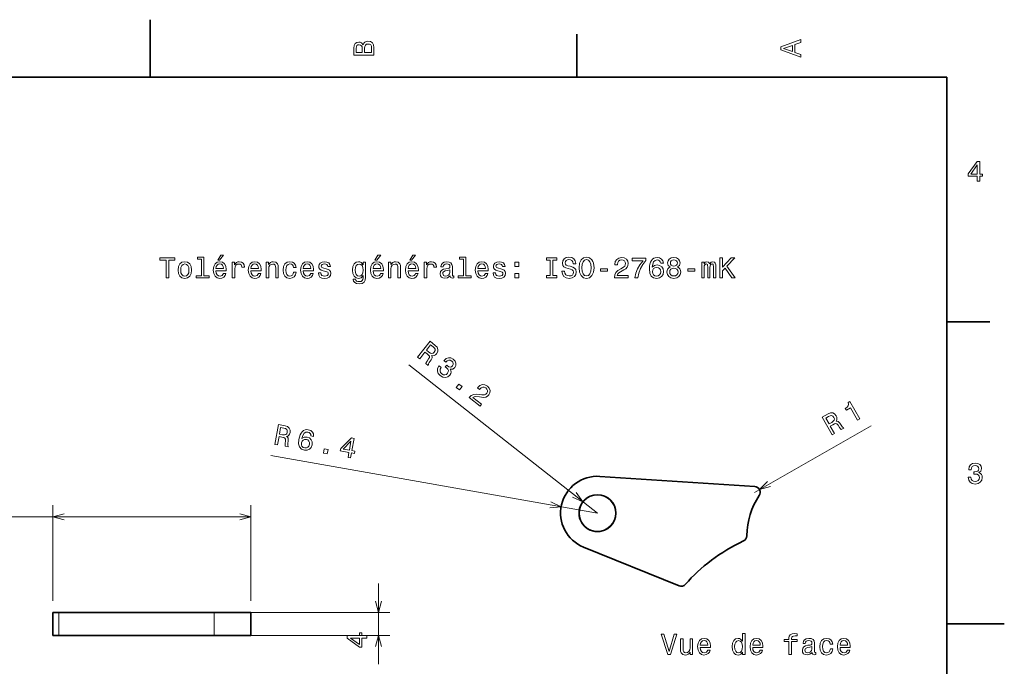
# Model space of a CAD drawing. Extents: x 0 to 297, y 0 to 210.
# Tile 8 of 8: x 126 to 297, y 98 to 210. Entities that reach past the tile are written whole.
import ezdxf

# ---------------------------------------------------------------- set-up
doc = ezdxf.new("R2010")
doc.units = 0

msp = doc.modelspace()

# ---------------------------------------------------------------- linework, layer by layer
at = {"color": 7, "lineweight": 35, "ltscale": 0.25}
for p, q in [((148.5, 200), (148.5, 210)), ((287, 105), (297, 105))]:
    msp.add_line(p, q, dxfattribs=at)
at = {"color": 7, "lineweight": 35, "ltscale": 0.1875}
for p, q in [((222.699997, 200), (222.699997, 207.5)), ((287, 157.5), (294.5, 157.5))]:
    msp.add_line(p, q, dxfattribs=at)
at = {"color": 7, "lineweight": 35}
for p, q in [((287, 200), (10, 200)), ((287, 10), (287, 200)), ((226.696411, 130.651611), (253.634521, 128.862)), ((159.633057, 107.013992), (132.635498, 107.013992)), ((159.633057, 103.013992), (132.635498, 103.013992))]:
    msp.add_line(p, q, dxfattribs=at)
at = {"color": 7, "lineweight": 13}
for p, q in [((226.272095, 124.265686), (193.464844, 150.04425)), ((253.568237, 127.864197), (273.873291, 139.449158)), ((226.272095, 124.265686), (169.480347, 134.288208)), ((107.823242, 123.625061), (166.033081, 123.625061)), ((161.633057, 107.013992), (190.20813, 107.013992)), ((161.633057, 103.013992), (190.20813, 103.013992))]:
    msp.add_line(p, q, dxfattribs=at)
at = {"color": 7, "lineweight": 13, "ltscale": 0.415277}
for p, q in [((131.635498, 109.013992), (131.635498, 125.625061)), ((166.033081, 109.013992), (166.033081, 125.625061))]:
    msp.add_line(p, q, dxfattribs=at)
at = {"color": 7, "lineweight": 35, "ltscale": 0.447144}
msp.add_line((240.455444, 111.628784), (223.873413, 118.332214), dxfattribs=at)
at = {"color": 7, "lineweight": 13, "ltscale": 0.35}
msp.add_line((188.20813, 98.013992), (188.20813, 112.013992), dxfattribs=at)
at = {"color": 7, "lineweight": 35, "ltscale": 0.025}
for p, q in [((131.635498, 107.013992), (132.635498, 107.013992)), ((131.635498, 103.013992), (132.635498, 103.013992))]:
    msp.add_line(p, q, dxfattribs=at)
at = {"color": 7, "lineweight": 35, "ltscale": 0.1}
for p, q in [((131.635498, 103.013992), (131.635498, 107.013992)), ((166.033081, 107.013992), (166.033081, 103.013992))]:
    msp.add_line(p, q, dxfattribs=at)
at = {"color": 7, "lineweight": 13, "ltscale": 0.1}
for p, q in [((132.635498, 103.013992), (132.635498, 107.013992)), ((159.633057, 103.013992), (159.633057, 107.013992))]:
    msp.add_line(p, q, dxfattribs=at)
at = {"color": 7, "lineweight": 35, "ltscale": 0.160001}
for p, q in [((159.633057, 107.013992), (166.033081, 107.013992)), ((159.633057, 103.013992), (166.033081, 103.013992))]:
    msp.add_line(p, q, dxfattribs=at)
at = {"color": 7, "lineweight": 35, "ltscale": 0.184344}
for p, q in [((154.533081, 103.013992), (161.90686, 103.013992)), ((157.359253, 103.013992), (164.733032, 103.013992))]:
    msp.add_line(p, q, dxfattribs=at)
at = {"color": 7, "lineweight": 13}
for points in [[(185.542007, 205.630417), (185.249496, 205.983429), (185.052811, 206.074219), (184.81073, 206.104477), (184.432495, 206.03891), (184.160156, 205.842224), (183.993729, 205.524506), (183.933212, 205.080704), (183.933212, 203.835022), (187.433212, 203.835022), (187.433212, 205.151306), (187.36261, 205.620331), (187.155838, 205.968307), (186.828018, 206.185165), (186.384216, 206.260818), (186.08667, 206.215424), (185.839554, 206.094391), (185.65799, 205.897705)], [(185.385666, 204.984879), (185.385666, 204.298996), (184.351807, 204.298996), (184.351807, 205.025223), (184.382065, 205.297562), (184.472839, 205.489197), (184.629181, 205.605194), (184.86116, 205.645538), (185.093155, 205.600143), (185.254532, 205.479111), (185.355408, 205.272339)], [(187.014618, 205.095825), (187.014618, 204.298996), (185.809296, 204.298996), (185.809296, 205.050446), (185.844589, 205.368164), (185.9505, 205.595108), (186.132065, 205.731277), (186.394302, 205.776657), (186.671692, 205.731277), (186.863327, 205.605194), (186.979324, 205.393372)], [(261.633209, 203.466858), (261.633209, 203.930847), (260.604401, 204.298996), (260.604401, 205.695969), (261.633209, 206.064133), (261.633209, 206.538193), (258.128174, 205.257217), (258.128174, 204.742798)], [(260.17572, 204.460388), (258.632477, 205), (260.17572, 205.539627)], [(292.277374, 181.916794), (292.731262, 181.916794), (292.731262, 182.784225), (293.23056, 182.784225), (293.23056, 183.187683), (292.731262, 183.187683), (292.731262, 185.341141), (292.272339, 185.341141), (290.739197, 183.228027), (290.739197, 182.784225), (292.277374, 182.784225)], [(291.162842, 183.187683), (292.277374, 184.756134), (292.277374, 183.187683)], [(151.286026, 165.143372), (151.75, 165.143372), (151.75, 168.219742), (152.809082, 168.219742), (152.809082, 168.643372), (150.221909, 168.643372), (150.221909, 168.219742), (151.286026, 168.219742)], [(153.378967, 166.494949), (153.459656, 165.879684), (153.69165, 165.425797), (154.059799, 165.143372), (154.554031, 165.047546), (155.043228, 165.143372), (155.411377, 165.420746), (155.643372, 165.874634), (155.729111, 166.494949), (155.643372, 167.110229), (155.411377, 167.569168), (155.043228, 167.846542), (154.554031, 167.947403), (154.059799, 167.846542), (153.69165, 167.564117), (153.459656, 167.110229)], [(157.42868, 168.391205), (157.42868, 165.516571), (156.515854, 165.516571), (156.515854, 165.143372), (158.780258, 165.143372), (158.780258, 165.516571), (157.872482, 165.516571), (157.872482, 168.764404), (156.732712, 168.764404), (156.732712, 168.391205)], [(159.970459, 166.368881), (161.745682, 166.368881), (161.750717, 166.575653), (161.670029, 167.155624), (161.44812, 167.58934), (161.095108, 167.851578), (160.626083, 167.947403), (160.167145, 167.846542), (159.814117, 167.564117), (159.587173, 167.105194), (159.506485, 166.5), (159.582138, 165.879684), (159.809082, 165.425797), (160.157059, 165.143372), (160.610947, 165.047546), (161.004318, 165.113113), (161.327087, 165.284576), (161.564117, 165.556915), (161.700287, 165.920029), (161.261536, 165.920029), (161.170746, 165.718292), (161.039627, 165.567001), (160.666428, 165.445969), (160.378967, 165.501434), (160.162109, 165.677948), (160.020889, 165.965424), (159.970459, 166.353745)], [(160.278091, 168.219742), (160.575653, 168.219742), (161.276657, 169.077087), (160.782425, 169.077087)], [(162.784576, 165.143372), (163.228394, 165.143372), (163.228394, 166.691635), (163.273773, 167.064835), (163.409943, 167.332138), (163.631851, 167.493515), (163.929398, 167.548996), (164.151291, 167.513687), (164.317719, 167.412827), (164.418594, 167.241348), (164.453888, 167.009369), (164.90274, 167.009369), (164.842224, 167.417862), (164.675797, 167.710373), (164.398422, 167.886887), (164.020172, 167.947403), (163.76297, 167.907059), (163.541061, 167.806198), (163.344376, 167.63472), (163.188034, 167.40274), (163.188034, 167.851578), (162.784576, 167.851578)], [(166.042511, 166.368881), (167.817719, 166.368881), (167.822769, 166.575653), (167.742081, 167.155624), (167.520172, 167.58934), (167.167145, 167.851578), (166.69812, 167.947403), (166.239197, 167.846542), (165.886169, 167.564117), (165.659225, 167.105194), (165.578537, 166.5), (165.654175, 165.879684), (165.881119, 165.425797), (166.229111, 165.143372), (166.682999, 165.047546), (167.07637, 165.113113), (167.399139, 165.284576), (167.636169, 165.556915), (167.772339, 165.920029), (167.333572, 165.920029), (167.242798, 165.718292), (167.111664, 165.567001), (166.73848, 165.445969), (166.451004, 165.501434), (166.234146, 165.677948), (166.092941, 165.965424), (166.042511, 166.353745)], [(168.690201, 165.143372), (169.134003, 165.143372), (169.134003, 166.706772), (169.179398, 167.064835), (169.325653, 167.327087), (169.552597, 167.48848), (169.855194, 167.548996), (170.09726, 167.498566), (170.248566, 167.362396), (170.324203, 167.135452), (170.349426, 166.832855), (170.349426, 165.143372), (170.793228, 165.143372), (170.793228, 166.92363), (170.773056, 167.281708), (170.682281, 167.579254), (170.384735, 167.851578), (169.920746, 167.947403), (169.663544, 167.912109), (169.446686, 167.816284), (169.260086, 167.654892), (169.113831, 167.438034), (169.113831, 167.851578), (168.690201, 167.851578)], [(173.451004, 166.953888), (173.889771, 166.953888), (173.798996, 167.357346), (173.582138, 167.675079), (173.244232, 167.871765), (172.805481, 167.947403), (172.32132, 167.846542), (171.953171, 167.564117), (171.721191, 167.105194), (171.640488, 166.489914), (171.716141, 165.879684), (171.943085, 165.425797), (172.301147, 165.143372), (172.790344, 165.047546), (173.22406, 165.123199), (173.561966, 165.335007), (173.793945, 165.667862), (173.894806, 166.111664), (173.471191, 166.111664), (173.395538, 165.829254), (173.254318, 165.617432), (173.052597, 165.486313), (172.805481, 165.445969), (172.497833, 165.51152), (172.27594, 165.713257), (172.139771, 166.041061), (172.094376, 166.505035), (172.139771, 166.958939), (172.280975, 167.286743), (172.507935, 167.48848), (172.805481, 167.559082), (173.067719, 167.513687), (173.264404, 167.39769), (173.395538, 167.206055)], [(175.150574, 166.368881), (176.925797, 166.368881), (176.930832, 166.575653), (176.850143, 167.155624), (176.628235, 167.58934), (176.275223, 167.851578), (175.806198, 167.947403), (175.34726, 167.846542), (174.994232, 167.564117), (174.767288, 167.105194), (174.6866, 166.5), (174.762253, 165.879684), (174.989197, 165.425797), (175.337173, 165.143372), (175.791061, 165.047546), (176.184433, 165.113113), (176.507202, 165.284576), (176.744232, 165.556915), (176.880402, 165.920029), (176.44165, 165.920029), (176.350861, 165.718292), (176.219742, 165.567001), (175.846542, 165.445969), (175.559082, 165.501434), (175.342224, 165.677948), (175.201004, 165.965424), (175.150574, 166.353745)], [(179.124634, 166.721909), (178.695969, 166.822769), (178.378235, 166.938766), (178.272339, 167.175797), (178.302597, 167.342224), (178.408508, 167.463257), (178.579971, 167.53891), (178.827087, 167.569168), (179.064117, 167.53891), (179.250717, 167.44812), (179.371765, 167.311966), (179.422195, 167.130402), (179.855911, 167.130402), (179.855911, 167.140488), (179.780258, 167.468292), (179.573486, 167.72551), (179.250717, 167.886887), (178.827087, 167.947403), (178.398407, 167.886887), (178.085739, 167.720459), (177.889053, 167.473343), (177.828522, 167.16066), (177.873917, 166.858063), (178.015137, 166.646255), (178.247116, 166.494949), (178.585022, 166.389053), (179.079254, 166.268005), (179.381836, 166.141937), (179.46254, 166.041061), (179.492798, 165.889771), (179.447403, 165.703171), (179.32637, 165.561966), (179.129684, 165.471176), (178.867432, 165.440918), (178.590057, 165.471176), (178.388336, 165.577087), (178.252167, 165.748566), (178.196686, 165.985596), (177.768005, 165.985596), (177.838623, 165.582138), (178.045395, 165.289627), (178.373199, 165.113113), (178.827087, 165.047546), (179.301147, 165.113113), (179.649139, 165.289627), (179.860947, 165.572052), (179.9366, 165.940201), (179.881119, 166.257919), (179.724777, 166.474777), (179.467575, 166.615997)], [(185.978394, 165.264404), (185.978394, 167.851578), (185.554749, 167.851578), (185.554749, 167.412827), (185.206772, 167.811234), (184.994949, 167.912109), (184.757919, 167.947403), (184.329254, 167.846542), (183.996399, 167.564117), (183.779541, 167.110229), (183.703888, 166.5), (183.779541, 165.88472), (183.996399, 165.430832), (184.329254, 165.143372), (184.757919, 165.047546), (185, 165.082855), (185.201721, 165.17363), (185.554749, 165.556915), (185.554749, 165.17363), (185.514404, 164.871033), (185.403458, 164.654175), (185.191635, 164.528091), (184.873917, 164.482712), (184.596542, 164.51297), (184.399857, 164.588623), (184.283859, 164.719742), (184.248566, 164.896255), (183.819885, 164.896255), (183.819885, 164.876083), (183.885437, 164.553314), (184.087173, 164.311234), (184.409943, 164.154892), (184.848694, 164.099426), (185.373199, 164.175079), (185.721176, 164.386887), (185.917862, 164.755051)], [(187.294662, 166.368881), (189.069885, 166.368881), (189.074921, 166.575653), (188.994232, 167.155624), (188.772339, 167.58934), (188.419312, 167.851578), (187.950287, 167.947403), (187.491348, 167.846542), (187.138321, 167.564117), (186.911377, 167.105194), (186.830688, 166.5), (186.906342, 165.879684), (187.133286, 165.425797), (187.481262, 165.143372), (187.93515, 165.047546), (188.328522, 165.113113), (188.651291, 165.284576), (188.888321, 165.556915), (189.02449, 165.920029), (188.585724, 165.920029), (188.494949, 165.718292), (188.363831, 165.567001), (187.990631, 165.445969), (187.703171, 165.501434), (187.486313, 165.677948), (187.345093, 165.965424), (187.294662, 166.353745)], [(187.602295, 168.219742), (187.899857, 168.219742), (188.600861, 169.077087), (188.106628, 169.077087)], [(189.942352, 165.143372), (190.386169, 165.143372), (190.386169, 166.706772), (190.431549, 167.064835), (190.577805, 167.327087), (190.804749, 167.48848), (191.107346, 167.548996), (191.349426, 167.498566), (191.500717, 167.362396), (191.57637, 167.135452), (191.601578, 166.832855), (191.601578, 165.143372), (192.04538, 165.143372), (192.04538, 166.92363), (192.025208, 167.281708), (191.934433, 167.579254), (191.636887, 167.851578), (191.172913, 167.947403), (190.91571, 167.912109), (190.698853, 167.816284), (190.512238, 167.654892), (190.365997, 167.438034), (190.365997, 167.851578), (189.942352, 167.851578)], [(193.366714, 166.368881), (195.141922, 166.368881), (195.146973, 166.575653), (195.066284, 167.155624), (194.844376, 167.58934), (194.491348, 167.851578), (194.022339, 167.947403), (193.5634, 167.846542), (193.210373, 167.564117), (192.983429, 167.105194), (192.90274, 166.5), (192.978378, 165.879684), (193.205322, 165.425797), (193.553314, 165.143372), (194.007202, 165.047546), (194.400574, 165.113113), (194.723343, 165.284576), (194.960373, 165.556915), (195.096542, 165.920029), (194.657776, 165.920029), (194.567001, 165.718292), (194.435883, 165.567001), (194.062683, 165.445969), (193.775208, 165.501434), (193.55835, 165.677948), (193.417145, 165.965424), (193.366714, 166.353745)], [(193.674347, 168.219742), (193.971893, 168.219742), (194.672913, 169.077087), (194.178665, 169.077087)], [(196.180832, 165.143372), (196.624634, 165.143372), (196.624634, 166.691635), (196.670029, 167.064835), (196.806183, 167.332138), (197.028091, 167.493515), (197.325638, 167.548996), (197.547546, 167.513687), (197.713974, 167.412827), (197.814835, 167.241348), (197.850143, 167.009369), (198.298981, 167.009369), (198.238464, 167.417862), (198.072037, 167.710373), (197.794662, 167.886887), (197.416412, 167.947403), (197.15921, 167.907059), (196.937317, 167.806198), (196.740631, 167.63472), (196.58429, 167.40274), (196.58429, 167.851578), (196.180832, 167.851578)], [(200.65921, 165.496399), (200.65921, 165.481262), (200.684433, 165.309799), (200.760071, 165.188766), (201.077805, 165.092941), (201.324921, 165.133286), (201.324921, 165.476227), (201.219009, 165.46109), (201.077805, 165.526657), (201.052582, 165.728394), (201.052582, 167.130402), (200.992065, 167.48848), (200.815552, 167.740631), (200.507919, 167.891937), (200.074203, 167.947403), (199.650574, 167.886887), (199.337891, 167.715424), (199.141205, 167.44812), (199.075638, 167.095108), (199.075638, 167.064835), (199.47406, 167.064835), (199.509369, 167.276657), (199.620316, 167.427948), (199.801865, 167.518738), (200.059067, 167.554031), (200.306183, 167.528824), (200.482697, 167.453171), (200.588608, 167.322052), (200.623917, 167.140488), (200.603745, 166.92868), (200.523041, 166.822769), (200.32132, 166.772339), (199.943085, 166.731995), (199.509369, 166.641205), (199.201721, 166.479828), (199.020172, 166.227661), (198.964691, 165.854462), (199.015121, 165.521606), (199.171463, 165.27449), (199.42363, 165.118149), (199.771606, 165.062683), (200.240631, 165.168594)], [(202.969009, 168.391205), (202.969009, 165.516571), (202.056183, 165.516571), (202.056183, 165.143372), (204.320602, 165.143372), (204.320602, 165.516571), (203.412811, 165.516571), (203.412811, 168.764404), (202.273041, 168.764404), (202.273041, 168.391205)], [(205.510803, 166.368881), (207.286011, 166.368881), (207.291061, 166.575653), (207.210358, 167.155624), (206.988464, 167.58934), (206.635437, 167.851578), (206.166412, 167.947403), (205.707489, 167.846542), (205.354462, 167.564117), (205.127518, 167.105194), (205.046814, 166.5), (205.122467, 165.879684), (205.349411, 165.425797), (205.697403, 165.143372), (206.151291, 165.047546), (206.544662, 165.113113), (206.867432, 165.284576), (207.104462, 165.556915), (207.240631, 165.920029), (206.801865, 165.920029), (206.71109, 165.718292), (206.579956, 165.567001), (206.206757, 165.445969), (205.919296, 165.501434), (205.702438, 165.677948), (205.561234, 165.965424), (205.510803, 166.353745)], [(209.484863, 166.721909), (209.056183, 166.822769), (208.738464, 166.938766), (208.632553, 167.175797), (208.662811, 167.342224), (208.768723, 167.463257), (208.940186, 167.53891), (209.187317, 167.569168), (209.424347, 167.53891), (209.610947, 167.44812), (209.731979, 167.311966), (209.78241, 167.130402), (210.216125, 167.130402), (210.216125, 167.140488), (210.140472, 167.468292), (209.933716, 167.72551), (209.610947, 167.886887), (209.187317, 167.947403), (208.758636, 167.886887), (208.445953, 167.720459), (208.249268, 167.473343), (208.188751, 167.16066), (208.234146, 166.858063), (208.375351, 166.646255), (208.60733, 166.494949), (208.945236, 166.389053), (209.439468, 166.268005), (209.742065, 166.141937), (209.822754, 166.041061), (209.853012, 165.889771), (209.807632, 165.703171), (209.686584, 165.561966), (209.489899, 165.471176), (209.227661, 165.440918), (208.950287, 165.471176), (208.74855, 165.577087), (208.612381, 165.748566), (208.556915, 165.985596), (208.128235, 165.985596), (208.198837, 165.582138), (208.405609, 165.289627), (208.733429, 165.113113), (209.187317, 165.047546), (209.661377, 165.113113), (210.009354, 165.289627), (210.221176, 165.572052), (210.296814, 165.940201), (210.241348, 166.257919), (210.085007, 166.474777), (209.827805, 166.615997)], [(211.890472, 167.100143), (212.586441, 167.100143), (212.586441, 167.851578), (211.890472, 167.851578)], [(218.078522, 165.567001), (217.432983, 165.567001), (217.432983, 165.143372), (219.188019, 165.143372), (219.188019, 165.567001), (218.542496, 165.567001), (218.542496, 168.219742), (219.188019, 168.219742), (219.188019, 168.643372), (217.432983, 168.643372), (217.432983, 168.219742), (218.078522, 168.219742)], [(220.549713, 166.298264), (220.090759, 166.298264), (220.191635, 165.763687), (220.443787, 165.370316), (220.832123, 165.133286), (221.356628, 165.047546), (221.876068, 165.128235), (222.264404, 165.350143), (222.51152, 165.69812), (222.602295, 166.157059), (222.526642, 166.570602), (222.314835, 166.837891), (221.971893, 167.014404), (221.51297, 167.145538), (221.119598, 167.241348), (220.862381, 167.35231), (220.716125, 167.513687), (220.670746, 167.765854), (220.716125, 167.992798), (220.84726, 168.164261), (221.048981, 168.280258), (221.326355, 168.320602), (221.60878, 168.270172), (221.830688, 168.134003), (221.976929, 167.907059), (222.047546, 167.599426), (222.50647, 167.599426), (222.50647, 167.609512), (222.425781, 168.083572), (222.188751, 168.4366), (221.815552, 168.658508), (221.311234, 168.734146), (220.85733, 168.658508), (220.504303, 168.446686), (220.277374, 168.118881), (220.196686, 167.695251), (220.262238, 167.317001), (220.453888, 167.059799), (220.75647, 166.888321), (221.170013, 166.757202), (221.578522, 166.641205), (221.886169, 166.530258), (222.072754, 166.368881), (222.138321, 166.106628), (222.077805, 165.83934), (221.921463, 165.637604), (221.684433, 165.51152), (221.376801, 165.471176), (221.033844, 165.526657), (220.771606, 165.688034), (220.605179, 165.950287)], [(223.086456, 166.893372), (223.177231, 166.106628), (223.439484, 165.526657), (223.847977, 165.168594), (224.382568, 165.047546), (224.912109, 165.168594), (225.325653, 165.526657), (225.582855, 166.106628), (225.678665, 166.893372), (225.582855, 167.675079), (225.471893, 167.992798), (225.325653, 168.255035), (224.912109, 168.613113), (224.659943, 168.703888), (224.382568, 168.739197), (223.842926, 168.613113), (223.434433, 168.260086), (223.177231, 167.680115)], [(223.570602, 166.893372), (223.626068, 167.503601), (223.792511, 167.952454), (224.049713, 168.224777), (224.382568, 168.320602), (224.710358, 168.224777), (224.967575, 167.947403), (225.134003, 167.498566), (225.194519, 166.893372), (225.134003, 166.283142), (224.967575, 165.83429), (224.710358, 165.561966), (224.382568, 165.471176), (224.049713, 165.561966), (223.792511, 165.83429), (223.626068, 166.278091)], [(229.22406, 165.143372), (231.629684, 165.143372), (231.629684, 165.577087), (229.728394, 165.577087), (229.83429, 165.814117), (230.015854, 166.010803), (230.575653, 166.368881), (230.873199, 166.520172), (231.206055, 166.73703), (231.443085, 166.989197), (231.579254, 167.286743), (231.629684, 167.624634), (231.543945, 168.048264), (231.306915, 168.381119), (230.943802, 168.592941), (230.474792, 168.668594), (229.990631, 168.582855), (229.622482, 168.345825), (229.385437, 167.967575), (229.304749, 167.468292), (229.304749, 167.39769), (229.763687, 167.39769), (229.763687, 167.438034), (229.809082, 167.780975), (229.945251, 168.033142), (230.162109, 168.194519), (230.44957, 168.25), (230.742065, 168.19957), (230.958923, 168.073486), (231.100143, 167.876801), (231.150574, 167.629684), (231.115265, 167.39769), (231.019455, 167.201004), (230.858063, 167.029541), (230.636169, 166.878235), (230.338623, 166.716858), (229.844391, 166.404175), (229.496399, 166.07132), (229.289627, 165.667862), (229.22406, 165.158508)], [(232.789627, 165.143372), (233.298996, 165.143372), (233.465424, 165.97551), (233.757935, 166.752167), (234.171478, 167.473343), (234.71109, 168.149139), (234.71109, 168.567719), (232.310516, 168.567719), (232.310516, 168.108795), (234.226959, 168.108795), (233.672195, 167.427948), (233.253601, 166.716858), (232.96109, 165.960373)], [(237.73703, 167.700287), (237.64122, 168.108795), (237.419312, 168.411377), (237.076385, 168.603027), (236.632568, 168.668594), (236.335022, 168.633286), (236.07782, 168.53746), (235.850861, 168.381119), (235.659225, 168.159225), (235.507935, 167.881851), (235.396973, 167.543945), (235.326385, 167.145538), (235.306213, 166.696686), (235.386902, 165.980545), (235.634003, 165.46109), (236.032425, 165.148422), (236.577087, 165.042511), (237.066284, 165.133286), (237.439484, 165.370316), (237.681564, 165.743515), (237.767303, 166.217575), (237.681564, 166.696686), (237.449585, 167.064835), (237.091507, 167.296829), (236.647705, 167.377518), (236.168594, 167.276657), (235.810516, 166.989197), (235.886169, 167.543945), (236.047546, 167.942368), (236.294678, 168.179398), (236.637604, 168.260086), (236.889771, 168.219742), (237.081421, 168.113831), (237.207489, 167.937317), (237.273071, 167.700287)], [(238.937332, 167.029541), (238.680115, 166.888321), (238.503601, 166.691635), (238.39267, 166.444519), (238.357361, 166.146973), (238.438049, 165.69812), (238.670044, 165.350143), (239.048279, 165.128235), (239.562683, 165.042511), (240.072052, 165.128235), (240.450287, 165.350143), (240.682281, 165.69812), (240.768021, 166.146973), (240.727676, 166.444519), (240.621765, 166.691635), (240.440216, 166.888321), (240.188049, 167.029541), (240.389771, 167.150574), (240.530991, 167.317001), (240.61673, 167.518738), (240.646973, 167.765854), (240.566284, 168.123917), (240.354477, 168.411377), (240.011536, 168.597977), (239.562683, 168.668594), (239.108795, 168.597977), (238.765869, 168.411377), (238.549011, 168.123917), (238.473358, 167.765854), (238.498566, 167.518738), (238.584305, 167.317001)], [(238.952454, 167.72551), (238.992798, 167.947403), (239.113831, 168.118881), (239.305481, 168.224777), (239.562683, 168.265137), (239.81485, 168.224777), (240.0065, 168.118881), (240.127533, 167.947403), (240.172913, 167.72551), (240.127533, 167.498566), (240.0065, 167.322052), (239.81485, 167.206055), (239.562683, 167.170746), (239.305481, 167.21109), (239.113831, 167.322052), (238.992798, 167.498566)], [(244.414276, 165.143372), (244.822784, 165.143372), (244.822784, 166.953888), (244.847992, 167.226227), (244.923645, 167.422913), (245.039642, 167.53891), (245.190948, 167.58429), (245.311981, 167.543945), (245.39267, 167.443085), (245.433014, 167.271606), (245.448151, 167.044662), (245.448151, 165.143372), (245.831421, 165.143372), (245.831421, 166.953888), (245.856644, 167.221176), (245.932281, 167.417862), (246.053329, 167.53891), (246.20462, 167.58429), (246.325653, 167.543945), (246.406357, 167.443085), (246.456787, 167.044662), (246.456787, 165.143372), (246.865295, 165.143372), (246.865295, 167.014404), (246.840073, 167.40274), (246.759384, 167.700287), (246.597992, 167.881851), (246.335754, 167.947403), (246.028107, 167.846542), (245.791077, 167.554031), (245.604492, 167.841492), (245.291809, 167.947403), (245.004333, 167.846542), (244.807648, 167.564117), (244.807648, 167.851578), (244.414276, 167.851578)], [(247.576385, 165.143372), (248.040375, 165.143372), (248.040375, 166.389053), (248.453918, 166.832855), (249.628983, 165.143372), (250.193817, 165.143372), (248.781708, 167.170746), (250.153473, 168.643372), (249.538208, 168.643372), (248.040375, 167.02449), (248.040375, 168.643372), (247.576385, 168.643372)], [(153.832855, 166.5), (153.878235, 166.953888), (154.019455, 167.281708), (154.246399, 167.483429), (154.554031, 167.554031), (154.856628, 167.483429), (155.083572, 167.286743), (155.224777, 166.953888), (155.275223, 166.5), (155.224777, 166.041061), (155.083572, 165.708206), (154.856628, 165.506485), (154.554031, 165.440918), (154.246399, 165.506485), (154.019455, 165.708206), (153.878235, 166.041061)], [(159.970459, 166.742081), (160.02594, 167.090057), (160.162109, 167.34726), (160.368881, 167.503601), (160.641205, 167.559082), (160.908508, 167.503601), (161.11528, 167.34726), (161.241348, 167.090057), (161.286743, 166.742081)], [(166.042511, 166.742081), (166.097977, 167.090057), (166.234146, 167.34726), (166.440918, 167.503601), (166.713257, 167.559082), (166.980545, 167.503601), (167.187317, 167.34726), (167.3134, 167.090057), (167.358795, 166.742081)], [(175.150574, 166.742081), (175.206055, 167.090057), (175.342224, 167.34726), (175.548996, 167.503601), (175.82132, 167.559082), (176.088623, 167.503601), (176.295395, 167.34726), (176.421478, 167.090057), (176.466858, 166.742081)], [(184.162827, 166.5), (184.208206, 166.948853), (184.344376, 167.281708), (184.556198, 167.478394), (184.838623, 167.548996), (185.136169, 167.478394), (185.358063, 167.281708), (185.494232, 166.948853), (185.544662, 166.5), (185.494232, 166.041061), (185.358063, 165.713257), (185.136169, 165.51152), (184.838623, 165.445969), (184.556198, 165.51152), (184.344376, 165.713257), (184.208206, 166.046112)], [(187.294662, 166.742081), (187.350143, 167.090057), (187.486313, 167.34726), (187.693085, 167.503601), (187.965424, 167.559082), (188.232712, 167.503601), (188.439484, 167.34726), (188.565552, 167.090057), (188.610947, 166.742081)], [(193.366714, 166.742081), (193.42218, 167.090057), (193.55835, 167.34726), (193.765121, 167.503601), (194.03746, 167.559082), (194.304749, 167.503601), (194.51152, 167.34726), (194.637604, 167.090057), (194.682983, 166.742081)], [(200.60878, 166.091492), (200.548264, 165.829254), (200.386887, 165.627518), (200.144806, 165.496399), (199.84726, 165.451004), (199.655609, 165.476227), (199.51944, 165.556915), (199.433716, 165.69812), (199.408493, 165.894806), (199.428665, 166.07132), (199.509369, 166.197403), (199.832123, 166.338623), (200.240631, 166.399139), (200.60878, 166.520172)], [(205.510803, 166.742081), (205.566269, 167.090057), (205.702438, 167.34726), (205.90921, 167.503601), (206.181549, 167.559082), (206.448837, 167.503601), (206.655609, 167.34726), (206.781693, 167.090057), (206.827087, 166.742081)], [(226.80835, 166.298264), (228.028809, 166.298264), (228.028809, 166.696686), (226.80835, 166.696686)], [(237.278107, 166.21254), (237.222626, 165.894806), (237.081421, 165.65274), (236.854462, 165.491348), (236.572052, 165.440918), (236.274506, 165.491348), (236.047546, 165.64769), (235.901306, 165.889771), (235.855911, 166.207489), (235.906342, 166.520172), (236.047546, 166.757202), (236.279541, 166.908508), (236.592224, 166.963974), (236.864563, 166.908508), (237.081421, 166.762253), (237.222626, 166.525223)], [(238.841507, 166.157059), (238.886902, 166.424347), (239.033142, 166.626083), (239.260101, 166.757202), (239.562683, 166.802597), (239.860229, 166.757202), (240.087189, 166.626083), (240.233429, 166.424347), (240.283875, 166.157059), (240.233429, 165.869598), (240.087189, 165.65274), (239.860229, 165.51152), (239.562683, 165.466141), (239.260101, 165.51152), (239.033142, 165.65274), (238.886902, 165.869598)], [(241.988495, 166.298264), (243.208954, 166.298264), (243.208954, 166.696686), (241.988495, 166.696686)], [(211.890472, 165.143372), (212.586441, 165.143372), (212.586441, 165.894806), (211.890472, 165.894806)], [(195.009888, 151.373779), (195.378662, 151.083984), (196.291626, 152.245911), (196.668335, 151.94989), (196.936646, 151.719849), (197.067505, 151.527222), (197.059814, 151.321594), (196.915649, 151.056458), (196.655029, 150.684021), (196.494995, 150.431335), (196.433472, 150.255188), (196.849854, 149.927979), (196.909058, 150.003357), (196.905151, 150.186035), (197.0354, 150.417175), (197.356689, 150.883118), (197.547852, 151.265198), (197.537598, 151.440002), (197.454102, 151.627502), (197.690552, 151.60199), (197.910645, 151.653564), (198.119141, 151.771973), (198.308105, 151.96344), (198.514282, 152.340149), (198.552002, 152.7146), (198.408691, 153.070984), (198.092285, 153.402954), (197.172363, 154.125854)], [(197.724365, 153.146912), (197.94751, 152.933044), (198.058838, 152.723694), (198.056885, 152.500793), (197.921143, 152.254639), (197.700806, 152.055786), (197.484741, 152.001099), (197.246216, 152.073059), (196.980835, 152.249573), (196.556519, 152.582947), (197.276245, 153.498962)], [(198.747681, 149.835022), (198.725952, 149.807251), (198.490234, 149.376709), (198.452271, 148.944763), (198.602417, 148.531799), (198.937988, 148.158997), (199.403442, 147.902344), (199.849854, 147.833801), (200.266235, 147.955566), (200.618042, 148.256409), (200.770142, 148.515259), (200.83252, 148.77417), (200.804932, 149.033081), (200.69873, 149.289734), (201.124756, 149.301331), (201.484009, 149.570679), (201.66748, 149.926758), (201.680908, 150.294678), (201.518555, 150.659485), (201.178345, 151.010193), (200.771606, 151.227173), (200.360962, 151.2677), (199.964355, 151.13031), (199.615112, 150.808289), (199.593262, 150.780518), (199.946167, 150.503174), (200.177368, 150.732056), (200.423828, 150.833435), (200.677612, 150.813599), (200.942749, 150.669434), (201.124023, 150.475708), (201.209229, 150.273987), (201.194458, 150.067505), (201.086792, 149.857056), (200.898438, 149.690796), (200.700439, 149.634705), (200.471558, 149.686279), (200.226929, 149.840088), (200.075317, 149.965576), (199.829224, 149.652283), (200.029785, 149.507568), (200.251465, 149.275574), (200.363159, 149.033936), (200.352661, 148.792053), (200.233398, 148.558655), (200.009033, 148.362915), (199.76001, 148.282776), (199.49353, 148.319031), (199.223511, 148.473389), (199.004883, 148.709351), (198.916016, 148.97168), (198.950562, 149.25238), (199.112549, 149.54834)], [(201.731812, 146.092041), (202.279053, 145.662048), (202.743286, 146.25293), (202.196045, 146.682922)], [(203.975464, 144.329041), (205.866943, 142.842773), (206.134888, 143.183777), (204.639893, 144.358459), (204.869629, 144.479431), (205.133911, 144.521912), (205.795288, 144.457581), (206.122803, 144.3927), (206.518555, 144.357605), (206.860718, 144.409424), (207.151611, 144.559265), (207.400024, 144.793762), (207.59436, 145.179871), (207.613647, 145.588013), (207.458984, 145.978943), (207.136841, 146.328186), (206.703247, 146.559875), (206.267334, 146.600952), (205.84729, 146.450012), (205.475342, 146.1073), (205.431641, 146.051758), (205.792603, 145.76825), (205.817505, 145.799927), (206.065063, 146.041565), (206.327881, 146.155701), (206.598145, 146.148621), (206.858398, 146.014648), (207.057251, 145.79425), (207.149902, 145.561096), (207.139404, 145.319214), (207.026367, 145.09375), (206.855347, 144.933167), (206.658447, 144.837708), (206.425659, 144.802612), (206.157593, 144.82074), (205.823975, 144.877686), (205.242188, 144.937134), (204.762939, 144.890442), (204.351074, 144.700928), (203.984741, 144.340942)], [(271.484741, 140.389038), (271.883423, 140.616455), (270.136475, 143.678406), (269.838623, 143.508423), (269.912231, 143.196228), (269.856934, 142.926697), (269.676025, 142.684082), (269.363037, 142.459106), (269.540527, 142.148071), (270.250122, 142.552979)], [(267.081299, 137.876587), (267.488647, 138.109009), (266.756348, 139.392456), (267.172485, 139.629883), (267.486694, 139.791687), (267.714355, 139.840332), (267.901978, 139.755737), (268.093262, 139.522339), (268.340088, 139.140564), (268.513794, 138.897095), (268.653809, 138.773804), (269.11377, 139.036194), (269.066284, 139.119446), (268.89563, 139.184631), (268.730591, 139.392395), (268.420044, 139.86554), (268.138062, 140.186584), (267.972412, 140.243042), (267.767212, 140.236267), (267.879883, 140.44574), (267.915161, 140.669067), (267.884033, 140.906738), (267.777832, 141.153931), (267.506592, 141.486877), (267.17395, 141.662903), (266.789795, 141.664368), (266.363037, 141.496399), (265.346802, 140.916565)], [(266.46167, 141.059082), (266.743896, 141.185242), (266.979736, 141.209473), (267.185425, 141.123657), (267.362305, 140.905212), (267.463501, 140.62616), (267.432617, 140.405396), (267.276123, 140.211548), (267.012695, 140.032227), (266.543945, 139.764832), (265.966675, 140.776672)], [(170.215332, 136.189392), (170.677246, 136.107849), (170.934082, 137.563049), (171.405884, 137.479797), (171.750977, 137.403564), (171.957153, 137.29541), (172.047485, 137.110535), (172.04541, 136.808716), (171.991333, 136.357361), (171.969482, 136.059082), (171.998413, 135.874756), (172.519775, 135.782715), (172.536499, 135.877075), (172.446777, 136.036316), (172.452637, 136.301575), (172.515991, 136.863953), (172.504395, 137.291077), (172.412964, 137.440369), (172.250732, 137.566284), (172.471313, 137.655334), (172.641113, 137.804626), (172.769043, 138.007385), (172.845337, 138.265381), (172.849365, 138.694824), (172.705933, 139.042786), (172.411499, 139.289307), (171.97583, 139.4328), (170.823608, 139.636108)], [(171.772217, 139.033447), (172.069946, 138.950134), (172.266846, 138.818115), (172.370239, 138.620605), (172.366821, 138.339539), (172.266235, 138.060303), (172.10144, 137.910095), (171.8573, 137.861023), (171.540039, 137.891418), (171.008545, 137.985229), (171.21106, 139.132446)], [(176.933838, 137.600098), (176.910522, 138.019043), (176.744507, 138.355591), (176.440186, 138.603943), (176.014526, 138.745605), (175.715332, 138.762573), (175.445435, 138.712891), (175.194702, 138.598389), (174.967407, 138.413147), (174.770264, 138.166321), (174.602173, 137.852844), (174.463501, 137.472778), (174.365601, 137.034241), (174.320557, 136.315002), (174.473633, 135.760498), (174.811646, 135.383301), (175.329712, 135.184387), (175.827148, 135.188721), (176.23584, 135.3573), (176.539185, 135.682739), (176.705933, 136.134705), (176.704834, 136.621399), (176.540283, 137.024292), (176.228027, 137.315002), (175.805054, 137.471558), (175.315674, 137.455505), (174.913086, 137.234619), (175.083984, 137.767822), (175.312134, 138.132141), (175.59668, 138.322571), (175.948486, 138.342468), (176.189819, 138.258911), (176.360107, 138.121277), (176.453613, 137.925537), (176.476929, 137.680725)], [(176.223389, 136.214783), (176.113525, 135.911499), (175.932373, 135.697632), (175.680786, 135.578186), (175.393921, 135.577576), (175.109619, 135.678955), (174.91333, 135.872375), (174.811401, 136.136169), (174.821899, 136.45697), (174.925903, 136.756104), (175.106201, 136.964966), (175.360962, 137.073669), (175.678467, 137.073975), (175.937012, 136.971985), (176.125244, 136.790283), (176.223022, 136.532288)], [(182.929077, 133.945679), (183.376099, 133.86676), (183.526855, 134.721008), (184.018555, 134.634216), (184.088623, 135.031555), (183.596924, 135.118347), (183.971191, 137.239014), (183.519287, 137.318787), (181.642212, 135.504272), (181.565063, 135.0672), (183.079834, 134.799927)], [(178.634033, 134.703613), (179.319458, 134.582703), (179.449951, 135.322693), (178.764648, 135.443665)], [(182.052368, 135.39093), (183.422485, 136.741821), (183.149902, 135.197205)], [(290.729126, 130.51622), (290.729126, 130.480911), (290.809814, 129.996765), (291.046844, 129.633652), (291.420044, 129.401657), (291.914276, 129.315933), (292.438782, 129.401657), (292.832153, 129.623566), (293.08429, 129.976593), (293.175079, 130.430481), (293.134735, 130.728027), (293.023773, 130.970108), (292.842224, 131.156708), (292.600159, 131.292877), (292.927948, 131.565216), (293.043945, 131.998932), (292.968292, 132.392303), (292.751434, 132.68985), (292.398407, 132.87645), (291.914276, 132.942017), (291.460388, 132.861313), (291.112396, 132.63942), (290.885468, 132.286392), (290.809814, 131.817368), (290.809814, 131.782074), (291.258636, 131.782074), (291.299011, 132.104828), (291.430115, 132.336823), (291.641937, 132.478027), (291.939484, 132.528473), (292.201721, 132.488113), (292.393372, 132.382217), (292.509369, 132.210739), (292.554749, 131.97876), (292.509369, 131.731628), (292.388336, 131.565216), (292.176514, 131.46434), (291.889069, 131.434082), (291.692383, 131.439133), (291.692383, 131.04071), (291.939484, 131.050797), (292.257202, 131.005417), (292.494232, 130.884369), (292.635468, 130.687683), (292.685883, 130.430481), (292.630402, 130.13797), (292.484161, 129.921112), (292.252167, 129.784943), (291.944519, 129.739563), (291.626801, 129.789993), (291.394806, 129.941284), (291.248566, 130.183365), (291.193085, 130.51622)], [(186.20813, 102.517624), (186.20813, 102.971512), (185.340698, 102.971512), (185.340698, 103.470795), (184.937256, 103.470795), (184.937256, 102.971512), (182.783813, 102.971512), (182.783813, 102.512573), (184.896851, 100.979431), (185.340698, 100.979431), (185.340698, 102.517624)], [(239.615753, 103.204384), (238.73822, 100.223839), (237.835495, 103.204384), (237.356384, 103.204384), (238.486069, 99.699341), (238.990387, 99.699341), (240.094849, 103.204384)], [(251.50264, 100.117928), (251.50264, 99.699341), (251.946442, 99.699341), (251.946442, 103.320381), (251.507675, 103.320381), (251.507675, 101.994011), (251.169785, 102.377296), (250.963013, 102.468071), (250.725983, 102.503372), (250.297302, 102.402512), (249.964447, 102.120087), (249.747589, 101.666199), (249.671951, 101.055969), (249.747589, 100.44574), (249.964447, 99.986801), (250.297302, 99.699341), (250.725983, 99.603523), (250.963013, 99.638824), (251.17482, 99.729599)], [(259.561707, 101.938538), (259.561707, 99.699341), (260.005524, 99.699341), (260.005524, 101.938538), (261.01416, 101.938538), (261.01416, 102.316772), (260.005524, 102.316772), (260.005524, 102.4832), (260.040833, 102.684929), (260.15683, 102.821098), (260.353516, 102.901787), (260.635925, 102.932053), (261.01416, 102.91188), (261.01416, 103.295166), (260.535065, 103.320381), (260.101349, 103.274986), (259.798737, 103.138824), (259.617188, 102.901787), (259.561707, 102.563896), (259.561707, 102.316772), (258.749756, 102.316772), (258.749756, 101.938538)], [(184.937256, 101.403061), (183.368774, 102.517624), (184.937256, 102.517624)], [(242.818192, 102.407555), (242.37439, 102.407555), (242.37439, 100.844154), (242.323959, 100.481041), (242.177704, 100.218796), (241.95076, 100.057411), (241.653214, 100.006981), (241.416183, 100.047325), (241.264877, 100.168358), (241.179153, 100.37513), (241.158981, 100.667641), (241.158981, 102.407555), (240.715179, 102.407555), (240.715179, 100.627296), (240.730301, 100.269226), (240.826126, 99.971672), (241.118637, 99.699341), (241.587646, 99.603523), (241.839813, 99.638824), (242.056671, 99.729599), (242.243271, 99.885941), (242.394562, 100.112885), (242.394562, 99.699341), (242.818192, 99.699341)], [(244.154648, 100.924843), (245.929871, 100.924843), (245.934906, 101.131615), (245.854218, 101.711586), (245.632324, 102.145309), (245.279297, 102.407555), (244.810272, 102.503372), (244.351334, 102.402512), (243.998306, 102.120087), (243.771362, 101.661156), (243.690674, 101.055969), (243.766327, 100.435654), (243.993271, 99.981758), (244.341248, 99.699341), (244.795135, 99.603523), (245.188507, 99.669083), (245.511276, 99.840553), (245.748306, 100.112885), (245.884476, 100.475998), (245.445724, 100.475998), (245.354935, 100.274269), (245.223816, 100.122971), (244.850616, 100.001938), (244.563156, 100.057411), (244.346298, 100.233925), (244.205078, 100.521385), (244.154648, 100.909714)], [(244.154648, 101.298042), (244.210129, 101.646027), (244.346298, 101.903229), (244.55307, 102.05957), (244.825409, 102.115044), (245.092697, 102.05957), (245.299469, 101.903229), (245.425552, 101.646027), (245.470932, 101.298042)], [(250.80162, 102.104958), (251.094131, 102.034355), (251.31604, 101.837669), (251.447159, 101.509857), (251.497589, 101.055969), (251.447159, 100.597038), (251.31604, 100.269226), (251.094131, 100.067497), (250.80162, 100.001938), (250.524246, 100.067497), (250.312439, 100.269226), (250.171219, 100.602081), (250.125839, 101.055969), (250.171219, 101.504814), (250.312439, 101.832626), (250.524246, 102.034355)], [(253.262726, 100.924843), (255.037933, 100.924843), (255.042984, 101.131615), (254.962296, 101.711586), (254.740387, 102.145309), (254.38736, 102.407555), (253.918335, 102.503372), (253.459412, 102.402512), (253.106384, 102.120087), (252.87944, 101.661156), (252.798752, 101.055969), (252.87439, 100.435654), (253.101334, 99.981758), (253.449326, 99.699341), (253.903214, 99.603523), (254.296585, 99.669083), (254.619354, 99.840553), (254.856384, 100.112885), (254.992554, 100.475998), (254.553787, 100.475998), (254.463013, 100.274269), (254.331879, 100.122971), (253.958694, 100.001938), (253.671219, 100.057411), (253.454361, 100.233925), (253.313156, 100.521385), (253.262726, 100.909714)], [(253.262726, 101.298042), (253.318192, 101.646027), (253.454361, 101.903229), (253.661133, 102.05957), (253.933472, 102.115044), (254.20076, 102.05957), (254.407532, 101.903229), (254.533615, 101.646027), (254.57901, 101.298042)], [(263.591248, 100.052368), (263.591248, 100.037239), (263.616455, 99.865768), (263.692108, 99.744728), (264.009827, 99.648911), (264.256958, 99.689255), (264.256958, 100.032196), (264.151062, 100.017067), (264.009827, 100.082626), (263.984619, 100.284355), (263.984619, 101.686371), (263.924103, 102.044441), (263.747589, 102.2966), (263.439941, 102.447899), (263.006226, 102.503372), (262.582611, 102.442856), (262.269928, 102.271385), (262.073242, 102.004097), (262.00769, 101.65107), (262.00769, 101.620811), (262.406097, 101.620811), (262.441406, 101.832626), (262.552338, 101.983925), (262.733917, 102.074699), (262.991119, 102.110001), (263.23822, 102.084785), (263.414734, 102.00914), (263.52066, 101.878014), (263.555939, 101.696457), (263.535767, 101.484642), (263.455078, 101.378738), (263.253357, 101.3283), (262.875122, 101.287956), (262.441406, 101.197182), (262.133759, 101.035797), (261.952209, 100.783638), (261.896729, 100.410439), (261.947174, 100.077583), (262.103516, 99.830467), (262.355652, 99.674126), (262.703644, 99.618652), (263.172668, 99.724556)], [(263.540833, 100.647469), (263.480316, 100.385223), (263.318909, 100.183487), (263.076843, 100.052368), (262.779297, 100.006981), (262.587646, 100.032196), (262.451477, 100.112885), (262.365753, 100.254097), (262.340546, 100.450783), (262.360718, 100.627296), (262.441406, 100.753372), (262.76416, 100.894585), (263.172668, 100.955101), (263.540833, 101.076141)], [(266.743256, 101.509857), (267.182037, 101.509857), (267.091248, 101.913315), (266.87439, 102.231041), (266.536499, 102.427727), (266.097748, 102.503372), (265.613586, 102.402512), (265.245422, 102.120087), (265.013428, 101.661156), (264.932739, 101.045883), (265.008392, 100.435654), (265.235352, 99.981758), (265.593414, 99.699341), (266.082611, 99.603523), (266.516327, 99.679169), (266.854218, 99.890984), (267.086212, 100.223839), (267.187073, 100.667641), (266.763428, 100.667641), (266.687805, 100.385223), (266.54657, 100.173401), (266.344849, 100.042282), (266.097748, 100.001938), (265.7901, 100.067497), (265.568207, 100.269226), (265.432037, 100.597038), (265.386627, 101.061012), (265.432037, 101.5149), (265.573242, 101.842712), (265.800171, 102.044441), (266.097748, 102.115044), (266.359985, 102.069656), (266.556671, 101.953667), (266.687805, 101.762024)], [(268.442841, 100.924843), (270.218048, 100.924843), (270.223083, 101.131615), (270.142395, 101.711586), (269.920502, 102.145309), (269.567474, 102.407555), (269.09845, 102.503372), (268.639526, 102.402512), (268.286499, 102.120087), (268.05954, 101.661156), (267.978851, 101.055969), (268.054504, 100.435654), (268.281464, 99.981758), (268.629425, 99.699341), (269.083313, 99.603523), (269.476685, 99.669083), (269.799469, 99.840553), (270.036499, 100.112885), (270.172668, 100.475998), (269.733887, 100.475998), (269.643127, 100.274269), (269.511993, 100.122971), (269.138794, 100.001938), (268.851349, 100.057411), (268.634491, 100.233925), (268.493256, 100.521385), (268.442841, 100.909714)], [(268.442841, 101.298042), (268.498322, 101.646027), (268.634491, 101.903229), (268.841248, 102.05957), (269.113586, 102.115044), (269.38089, 102.05957), (269.587646, 101.903229), (269.713745, 101.646027), (269.759125, 101.298042)]]:
    msp.add_lwpolyline(points, close=True, dxfattribs=at)
for points in [[(255.858276, 129.766724), (254.436768, 128.359741), (256.371216, 128.867493)], [(221.917114, 127.029358), (223.755981, 126.242798), (222.556763, 127.843384)], [(217.977051, 125.203979), (219.969482, 125.377991), (218.156982, 126.223511)], [(133.567383, 124.1427), (131.635498, 123.625061), (133.567383, 123.107422)], [(164.101196, 123.107422), (166.033081, 123.625061), (164.101196, 124.1427)], [(187.690552, 108.945847), (188.20813, 107.013992), (188.72583, 108.945847)], [(188.72583, 101.082153), (188.20813, 103.013992), (187.690552, 101.082153)]]:
    msp.add_lwpolyline(points, dxfattribs=at)
at = {"color": 7, "lineweight": 35}
msp.add_circle((226.272095, 124.265686), 3.2, dxfattribs=at)
for centre, radius, start, end in [((226.272095, 124.265686), 6.4, 86.199098, 247.988572), ((253.568237, 127.864197), 1, 325.713844, 86.199098), ((226.272095, 124.265686), 3.2, 112.676558, 292.67656), ((226.272095, 124.265686), 3.2, 292.67656, 112.676558), ((251.248535, 120.334534), 1, 295.57784, 359.414572), ((240.830322, 112.555908), 1, 247.988572, 319.500369)]:
    msp.add_arc(centre, radius, start, end, dxfattribs=at)
for centre, major_axis, ratio, start_param, end_param in [((267.808716, 118.217834), (13.499756, -8.955933), 0.864176, 3.1306529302, 3.6525953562), ((258.733765, 107.26355), (20.60791, 8.591309), 0.626735, 1.6527561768, 2.2506503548)]:
    msp.add_ellipse(centre, major_axis=major_axis, ratio=ratio, start_param=start_param, end_param=end_param, dxfattribs=at)

doc.saveas('drawing.dxf')
